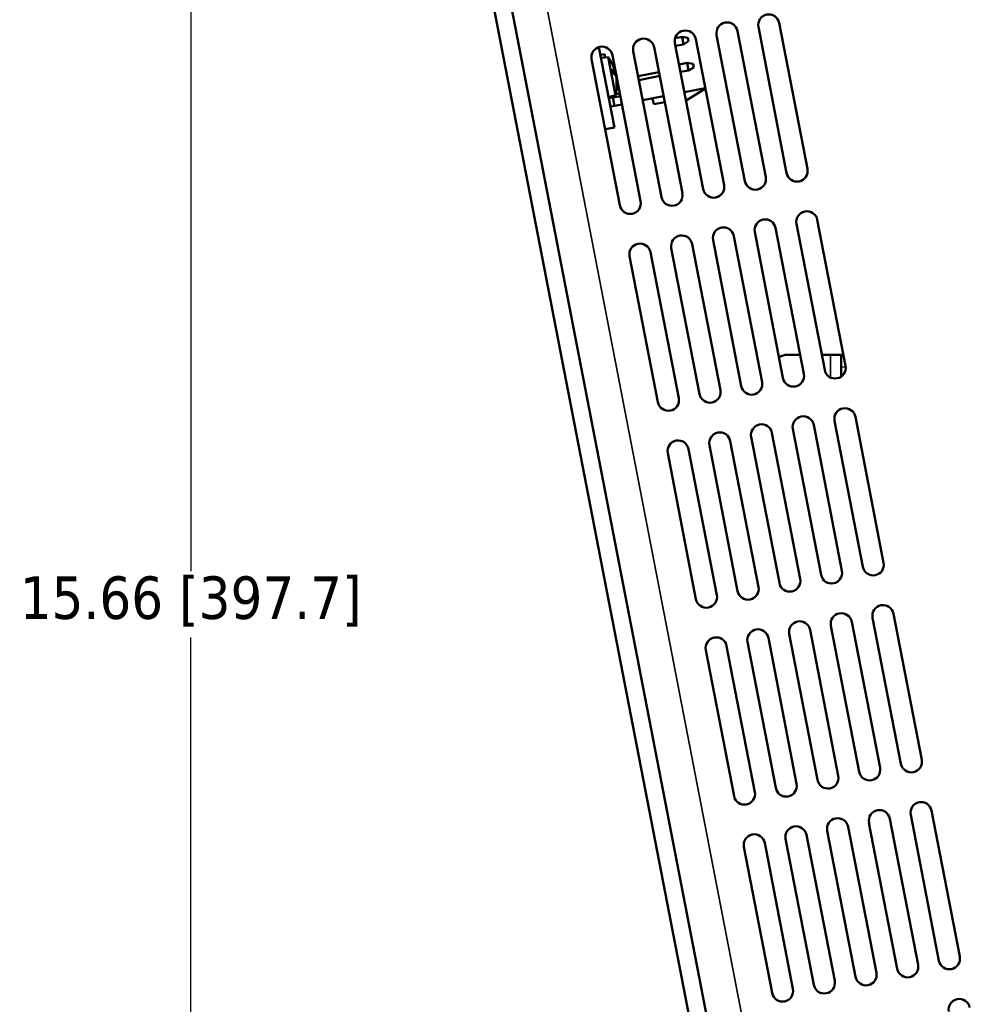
# Model space of a CAD drawing. Header units: inches. Extents: x 1.4 to 53.9, y 1.3 to 58.
# Tile 67 of 227: x 1.4 to 7, y 42.9 to 48.7. Entities that reach past the tile are written whole.
import ezdxf

# ---------------------------------------------------------------- set-up
doc = ezdxf.new("R2010")
doc.units = ezdxf.units.IN
doc.header["$MEASUREMENT"] = 0
for name, color, linetype, lineweight in [('Dimension (ANSI)', 7, 'Continuous', 25), ('Visible (ANSI)', 7, 'Continuous', 50), ('Visible Narrow (ANSI)', 7, 'Continuous', 35)]:
    doc.layers.add(name, color=color, linetype=linetype, lineweight=lineweight)
doc.styles.add('Note Text (ANSI)', font='tahoma.ttf')
doc.dimstyles.new('Default (ANSI)', dxfattribs={"dimtxt": 0.25, "dimasz": 0.098425, "dimexe": 0.125, "dimexo": 0.0625, "dimgap": 0.031496, "dimtad": 0, "dimtih": 1, "dimtoh": 1, "dimrnd": 1e-08, "dimzin": 4, "dimdsep": 46, "dimtxsty": 'Note Text (ANSI)', "dimcen": 0.09, "dimdle": 0.393701, "dimclrd": 256, "dimclre": 256, "dimclrt": 256, "dimadec": 0, "dimazin": 1, "dimtfac": 1, "dimtofl": 0, "dimtmove": 0, "dimatfit": 3, "dimfxl": 1, "dimtolj": 1, "dimtzin": 4, "dimlwd": -1, "dimlwe": -1, "dimarcsym": 0})

# ---------------------------------------------------------------- blocks, each defined once
blk = doc.blocks.new('*D13')
at = {"layer": 'Defpoints', "color": 0, "transparency": 16777216}
for p in [(7.0049, 53.091), (2.3592, 37.4324), (8.6505, 37.4324)]:
    blk.add_point(p, dxfattribs=at)
at = {"layer": 'Dimension (ANSI)', "transparency": 16777216}
for p, q in [((6.9424, 53.091), (2.2342, 53.091)), ((2.3592, 52.9925), (2.3592, 45.4567)), ((2.3592, 37.5308), (2.3592, 45.0666)), ((8.588, 37.4324), (2.2342, 37.4324))]:
    blk.add_line(p, q, dxfattribs=at)
for points in [[(2.3428, 52.9925), (2.3756, 52.9925), (2.3592, 53.091)], [(2.3428, 37.5308), (2.3756, 37.5308), (2.3592, 37.4324)]]:
    blk.add_solid(points, dxfattribs=at)
at = {"layer": 'Dimension (ANSI)', "transparency": 16777216, "insert": (1.3518, 45.4252), "char_height": 0.25, "attachment_point": 1, "style": 'Note Text (ANSI)'}
blk.add_mtext('\\A1;15.66 [397.7]', dxfattribs=at)
blk = doc.blocks.new('*D15')
at = {"layer": 'Defpoints', "color": 0, "transparency": 16777216}
for p in [(8.9255, 52.9111), (3.479, 52.2048), (7.3015, 49.5106), (8.9255, 24.0539)]:
    blk.add_point(p, dxfattribs=at)
at = {"layer": 'Dimension (ANSI)', "transparency": 16777216}
blk.add_line((8.9255, 52.8486), (8.9255, 49.4374), dxfattribs=at)
for start, end in [(90.22108, 94.86002), (96.09062, 100.72892)]:
    blk.add_arc((8.9255, 24.0539), 25.5085, start, end, dxfattribs=at)
for points in [[(8.827, 49.5786), (8.8271, 49.5458), (8.9255, 49.5624)], [(4.1798, 49.1004), (4.1736, 49.1326), (4.0801, 49.098)]]:
    blk.add_solid(points, dxfattribs=at)
at = {"layer": 'Dimension (ANSI)', "transparency": 16777216, "insert": (6.2505, 49.5714), "char_height": 0.25, "attachment_point": 1, "style": 'Note Text (ANSI)'}
blk.add_mtext('\\A1;11°', dxfattribs=at)

msp = doc.modelspace()

# ---------------------------------------------------------------- linework, layer by layer
at = {"layer": 'Visible (ANSI)'}
for p, q in [((3.479, 52.2048), (6.2364, 37.9527)), ((6.3364, 37.972), (3.579, 52.2241)), ((5.9878, 47.8221), (5.8216, 48.6812)), ((5.4535, 48.61), (5.6197, 47.7509)), ((5.7424, 47.7747), (5.5762, 48.6337)), ((5.6989, 48.6575), (5.8651, 47.7984)), ((5.208, 48.5625), (5.3742, 47.7034)), ((5.2092, 48.5914), (5.2501, 48.5993)), ((5.2112, 48.546), (5.2587, 48.5551)), ((5.2848, 48.5938), (5.2501, 48.5993)), ((5.2501, 48.5993), (5.2587, 48.5551)), ((5.2887, 48.5732), (5.2587, 48.5551)), ((5.2887, 48.5732), (5.2848, 48.5938)), ((5.4969, 47.7272), (5.3307, 48.5862)), ((4.7606, 48.5393), (4.8521, 48.0661)), ((4.7693, 48.494), (4.7929, 48.4985)), ((4.7968, 48.4785), (4.7929, 48.4985)), ((5.006, 47.6322), (4.8398, 48.4913)), ((4.9626, 48.515), (5.1288, 47.6559)), ((5.2515, 47.6797), (5.0853, 48.5387)), ((4.7171, 48.4675), (4.8833, 47.6084)), ((4.8158, 48.4804), (4.7728, 48.476)), ((4.8158, 48.4804), (4.859, 48.2571)), ((5.2323, 48.437), (5.2797, 48.4462)), ((5.3144, 48.4407), (5.2797, 48.4462)), ((5.2797, 48.4462), (5.2883, 48.402)), ((5.3184, 48.42), (5.3144, 48.4407)), ((4.8491, 48.3816), (4.8434, 48.4108)), ((4.857, 48.3929), (4.8474, 48.3902)), ((5.1138, 48.3912), (4.9911, 48.3674)), ((4.9954, 48.3453), (5.1181, 48.3691)), ((5.2408, 48.3928), (5.2883, 48.402)), ((5.3184, 48.42), (5.2883, 48.402)), ((4.8646, 48.3537), (4.8641, 48.3536)), ((4.859, 48.2571), (4.8175, 48.2452)), ((4.8603, 48.2627), (4.8832, 48.2671)), ((4.8653, 48.2978), (4.8634, 48.3075)), ((5.3866, 48.2973), (5.2639, 48.2735)), ((5.3871, 48.295), (5.2732, 48.2253)), ((4.8188, 48.2383), (4.8433, 48.2431)), ((4.8433, 48.2431), (4.8416, 48.2521)), ((4.8862, 48.2514), (4.8433, 48.2431)), ((4.8433, 48.2431), (4.8528, 48.194)), ((4.8528, 48.194), (4.8957, 48.2023)), ((5.1412, 48.2498), (5.0185, 48.226)), ((5.0767, 48.2373), (5.0833, 48.2029)), ((5.1478, 48.2154), (5.0833, 48.2029)), ((4.8283, 48.1892), (4.8528, 48.194)), ((4.8521, 48.0661), (4.7968, 48.0554)), ((6.212, 46.6636), (6.0458, 47.5227)), ((5.6776, 47.4515), (5.8438, 46.5924)), ((5.9665, 46.6161), (5.8003, 47.4752)), ((5.923, 47.499), (6.0893, 46.6399)), ((5.4321, 47.404), (5.5984, 46.5449)), ((5.7211, 46.5687), (5.5549, 47.4277)), ((5.2302, 46.4737), (5.064, 47.3327)), ((5.1867, 47.3565), (5.3529, 46.4974)), ((5.4756, 46.5212), (5.3094, 47.3802)), ((4.9413, 47.309), (5.1075, 46.4499)), ((5.9448, 46.7287), (5.8729, 46.7287)), ((6.1229, 46.7287), (6.0721, 46.7287)), ((6.1854, 46.7287), (6.1229, 46.7287)), ((6.1854, 46.7287), (6.1854, 46.6779)), ((6.1854, 46.7287), (6.2009, 46.7208)), ((6.1854, 46.6779), (6.1854, 46.657)), ((6.1854, 46.657), (6.1854, 46.6237)), ((6.1854, 46.6237), (6.1854, 46.5998)), ((6.4361, 45.5051), (6.2699, 46.3642)), ((5.9017, 46.2929), (6.0679, 45.4339)), ((6.1907, 45.4576), (6.0245, 46.3167)), ((6.1472, 46.3404), (6.3134, 45.4814)), ((5.6563, 46.2455), (5.8225, 45.3864)), ((5.9452, 45.4101), (5.779, 46.2692)), ((5.4543, 45.3152), (5.2881, 46.1742)), ((5.4108, 46.198), (5.5771, 45.3389)), ((5.6998, 45.3626), (5.5336, 46.2217)), ((5.1654, 46.1505), (5.3316, 45.2914)), ((6.6603, 44.3466), (6.4941, 45.2057)), ((6.1259, 45.1344), (6.2921, 44.2754)), ((6.4148, 44.2991), (6.2486, 45.1582)), ((6.3713, 45.1819), (6.5375, 44.3229)), ((5.8804, 45.0869), (6.0466, 44.2279)), ((6.1694, 44.2516), (6.0032, 45.1107)), ((5.6785, 44.1566), (5.5123, 45.0157)), ((5.635, 45.0395), (5.8012, 44.1804)), ((5.9239, 44.2041), (5.7577, 45.0632)), ((5.3895, 44.992), (5.5557, 44.1329)), ((6.8844, 43.1881), (6.7182, 44.0471)), ((6.35, 43.9759), (6.5162, 43.1168)), ((6.639, 43.1406), (6.4728, 43.9997)), ((6.5955, 44.0234), (6.7617, 43.1643)), ((6.1046, 43.9284), (6.2708, 43.0694)), ((6.3935, 43.0931), (6.2273, 43.9522)), ((5.9026, 42.9981), (5.7364, 43.8572)), ((5.8591, 43.8809), (6.0253, 43.0219)), ((6.1481, 43.0456), (5.9819, 43.9047)), ((5.6137, 43.8335), (5.7799, 42.9744))]:
    msp.add_line(p, q, dxfattribs=at)
for centre, radius, start, end in [((5.7603, 48.6693), 0.0625, 10.95, 190.95), ((5.5148, 48.6219), 0.0625, 10.95, 190.95), ((5.2694, 48.5744), 0.0625, 10.95, 190.95), ((4.7785, 48.4794), 0.0625, 10.95, 190.95), ((5.0239, 48.5269), 0.0625, 10.95, 190.95), ((4.5955, 48.322), 0.2713, 20.01345, 35.73686), ((4.5955, 48.322), 0.2713, 346.16314, 1.88655), ((5.9265, 47.8103), 0.0625, 190.95, 10.95), ((5.681, 47.7628), 0.0625, 190.95, 10.95), ((5.1901, 47.6678), 0.0625, 190.95, 10.95), ((5.4356, 47.7153), 0.0625, 190.95, 10.95), ((4.9447, 47.6203), 0.0625, 190.95, 10.95), ((5.9844, 47.5108), 0.0625, 10.95, 190.95), ((5.739, 47.4633), 0.0625, 10.95, 190.95), ((5.4935, 47.4158), 0.0625, 10.95, 190.95), ((5.0026, 47.3209), 0.0625, 10.95, 190.95), ((5.2481, 47.3684), 0.0625, 10.95, 190.95), ((5.8729, 46.6237), 0.105, 90, 120.12005), ((6.1506, 46.6518), 0.0625, 190.95, 10.95), ((5.9052, 46.6043), 0.0625, 190.95, 10.95), ((5.4143, 46.5093), 0.0625, 190.95, 10.95), ((5.6597, 46.5568), 0.0625, 190.95, 10.95), ((5.1688, 46.4618), 0.0625, 190.95, 10.95), ((6.2086, 46.3523), 0.0625, 10.95, 190.95), ((5.9631, 46.3048), 0.0625, 10.95, 190.95), ((5.7177, 46.2573), 0.0625, 10.95, 190.95), ((5.2268, 46.1624), 0.0625, 10.95, 190.95), ((5.4722, 46.2098), 0.0625, 10.95, 190.95), ((6.3748, 45.4932), 0.0625, 190.95, 10.95), ((6.1293, 45.4458), 0.0625, 190.95, 10.95), ((5.6384, 45.3508), 0.0625, 190.95, 10.95), ((5.8839, 45.3983), 0.0625, 190.95, 10.95), ((5.393, 45.3033), 0.0625, 190.95, 10.95), ((6.4327, 45.1938), 0.0625, 10.95, 190.95), ((6.1872, 45.1463), 0.0625, 10.95, 190.95), ((5.9418, 45.0988), 0.0625, 10.95, 190.95), ((5.4509, 45.0038), 0.0625, 10.95, 190.95), ((5.6963, 45.0513), 0.0625, 10.95, 190.95), ((6.5989, 44.3347), 0.0625, 190.95, 10.95), ((6.3535, 44.2872), 0.0625, 190.95, 10.95), ((5.8626, 44.1923), 0.0625, 190.95, 10.95), ((6.108, 44.2397), 0.0625, 190.95, 10.95), ((5.6171, 44.1448), 0.0625, 190.95, 10.95), ((6.6568, 44.0353), 0.0625, 10.95, 190.95), ((6.4114, 43.9878), 0.0625, 10.95, 190.95), ((6.1659, 43.9403), 0.0625, 10.95, 190.95), ((5.675, 43.8453), 0.0625, 10.95, 190.95), ((5.9205, 43.8928), 0.0625, 10.95, 190.95), ((6.823, 43.1762), 0.0625, 190.95, 10.95), ((6.5776, 43.1287), 0.0625, 190.95, 10.95), ((6.0867, 43.0337), 0.0625, 190.95, 10.95), ((6.3321, 43.0812), 0.0625, 190.95, 10.95), ((5.8413, 42.9863), 0.0625, 190.95, 10.95), ((6.881, 42.8768), 0.0625, 10.95, 190.95)]:
    msp.add_arc(centre, radius, start, end, dxfattribs=at)
for centre, major_axis, ratio, start_param, end_param in [((4.5985, 48.3119), (0.26, 0.0765), 0.396307, 0.050869, 0.249562), ((4.5945, 48.3329), (0.2697, 0.0271), 0.279093, 0.114073, 0.312766), ((4.5971, 48.319), (0.2387, 0.1285), 0.956301, 6.081623, 6.144919), ((4.5957, 48.3266), (0.271, -0.0069), 0.913972, 0.287, 0.298053), ((4.5986, 48.3114), (0.2603, 0.0754), 0.279093, 6.105817, 6.169112), ((4.5974, 48.3177), (0.2488, 0.1074), 0.913972, 5.797493, 5.996186), ((4.5959, 48.3253), (0.2694, -0.0302), 0.956301, 0.002869, 0.201562)]:
    msp.add_ellipse(centre, major_axis=major_axis, ratio=ratio, start_param=start_param, end_param=end_param, dxfattribs=at)
for points in [[(4.843, 48.4115), (4.8432, 48.4113), (4.8434, 48.4111), (4.8434, 48.4108)], [(4.8653, 48.2978), (4.8654, 48.2972), (4.8654, 48.2965), (4.8654, 48.2959)]]:
    msp.add_open_spline(points, degree=3, dxfattribs=at)
for points, knots in [([(4.8556, 48.3992), (4.8559, 48.3982), (4.8562, 48.3971), (4.8566, 48.3953), (4.8568, 48.3946), (4.857, 48.3935), (4.8571, 48.3931), (4.8571, 48.3928), (4.857, 48.3929), (4.8568, 48.3933), (4.8567, 48.3934), (4.8567, 48.3936)], [0, 0, 0, 0, 0.00861737, 0.00861737, 0.01723474, 0.01723474, 0.02583946, 0.02583946, 0.03444418, 0.03444418, 0.03726435, 0.03726435, 0.03726435, 0.03726435]), ([(4.8596, 48.3781), (4.8597, 48.3784), (4.8597, 48.379), (4.8595, 48.3805), (4.8594, 48.3815), (4.859, 48.3834), (4.8588, 48.3845), (4.8582, 48.3869), (4.8579, 48.3881), (4.8575, 48.3894), (4.8574, 48.3898), (4.8573, 48.3901)], [0, 0, 0, 0, 0.00861737, 0.00861737, 0.01723474, 0.01723474, 0.02583946, 0.02583946, 0.03444418, 0.03444418, 0.03726432, 0.03726432, 0.03726432, 0.03726432]), ([(4.8615, 48.3684), (4.8617, 48.3681), (4.8619, 48.3676), (4.8623, 48.3661), (4.8625, 48.3652), (4.8629, 48.3632), (4.8631, 48.3621), (4.8635, 48.3597), (4.8636, 48.3585), (4.8638, 48.3571), (4.8638, 48.3567), (4.8639, 48.3564)], [0, 0, 0, 0, 0.00861737, 0.00861737, 0.01723474, 0.01723474, 0.02583946, 0.02583946, 0.03444418, 0.03444418, 0.03726432, 0.03726432, 0.03726432, 0.03726432]), ([(4.8656, 48.3473), (4.8655, 48.3484), (4.8654, 48.3495), (4.8652, 48.3513), (4.865, 48.3521), (4.8648, 48.3532), (4.8648, 48.3535), (4.8647, 48.3537), (4.8647, 48.3537), (4.8646, 48.3537)], [0, 0, 0, 0, 0.00861737, 0.00861737, 0.01723474, 0.01723474, 0.02583946, 0.02583946, 0.02816764, 0.02816764, 0.02816764, 0.02816764])]:
    msp.add_open_spline(points, degree=3, knots=knots, dxfattribs=at)
at = {"layer": 'Visible Narrow (ANSI)'}
for p, q in [((6.523, 38.0808), (3.7985, 52.1628)), ((4.8487, 48.3819), (4.843, 48.4115)), ((4.8567, 48.3936), (4.8473, 48.391)), ((4.8573, 48.3901), (4.8477, 48.3886)), ((4.8596, 48.3781), (4.855, 48.3768)), ((4.8656, 48.3473), (4.8646, 48.3471)), ((4.8654, 48.2959), (4.8633, 48.3066)), ((6.1229, 46.5958), (6.1229, 46.7287)), ((6.2127, 46.6589), (6.1854, 46.657))]:
    msp.add_line(p, q, dxfattribs=at)

# ---------------------------------------------------------------- dimensions: what is measured, and where the dimension line sits
at = {"layer": 'Dimension (ANSI)'}
dim = msp.add_linear_dim(base=(2.3592, 37.4324), p1=(7.0049, 53.091), p2=(8.6505, 37.4324), angle=90, dimstyle='Default (ANSI)', override={"dimdec": 2, "dimtp": 0, "dimtm": 0, "dimtdec": 2, "dimatfit": 1}, dxfattribs=at)
dim.commit()
dim.dimension.update_dxf_attribs({"geometry": '*D13', "text_midpoint": (2.3592, 45.2617), "dimtype": 160})
dim = msp.add_angular_dim_3p(base=(7.3015, 49.5106), center=(8.9255, 24.0539), p1=(8.9255, 52.9111), p2=(3.479, 52.2048), dimstyle='Default (ANSI)', override={"dimse2": 1, "dimadec": 0, "dimtp": 0, "dimtm": 0, "dimtdec": 0}, dxfattribs=at)
dim.commit()
dim.dimension.update_dxf_attribs({"geometry": '*D15', "text_midpoint": (6.4917, 49.446), "dimtype": 165})

doc.saveas('drawing.dxf')
